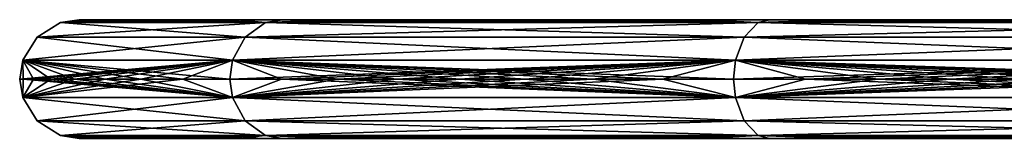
# Model space of a CAD drawing. Header units: inches. Extents: x -330 to 270, y -19 to 456.
# Tile 3 of 6: x -330 to -164, y 436 to 456. Entities that reach past the tile are written whole.
import ezdxf

# ---------------------------------------------------------------- set-up
doc = ezdxf.new("R2010")
doc.units = ezdxf.units.IN
doc.header["$MEASUREMENT"] = 0
doc.layers.get('0').update_dxf_attribs({"true_color": 0x9ab9e5})

msp = doc.modelspace()

# ---------------------------------------------------------------- meshes
at = {"color": 7, "true_color": 0xfafafa}
mesh = msp.add_polyface(dxfattribs=at)
corners = [(-319.53, 456.4, 400), (-318.97, 456.4, 381.89), (-322.68, 455.9, 400), (-318.97, 456.4, 418.11), (-317.28, 456.4, 436.11), (-314.48, 456.4, 453.9), (-328.95, 446.4, 381.27), (-293.79, 449.55, 259.06), (-327.2, 446.4, 362.65), (-329.53, 446.4, 400), (-329.03, 449.55, 400), (-328.95, 446.4, 418.73), (-327.2, 446.4, 437.35), (-324.31, 446.4, 455.76), (-320.3, 446.4, 473.85), (-315.24, 446.4, 491.52), (-309.16, 446.4, 508.68), (-328.95, 446.4, 381.27), (-327.2, 446.4, 362.65), (-293.79, 443.26, 259.06), (-329.03, 443.26, 400), (-329.53, 446.4, 400), (-328.95, 446.4, 418.73), (-327.2, 446.4, 437.35), (-324.31, 446.4, 455.76), (-320.3, 446.4, 473.85), (-315.24, 446.4, 491.52), (-309.16, 446.4, 508.68), (-318.97, 436.4, 418.11), (-322.68, 436.91, 400), (-319.53, 436.4, 400), (-317.28, 436.4, 436.11), (-314.48, 436.4, 453.9), (-318.14, 456.4, 371.58), (-319.19, 456.4, 385.77), (-319.53, 456.4, 400), (-316.4, 456.4, 357.45), (-313.96, 456.4, 343.42), (-318.14, 456.4, 428.42), (-319.19, 456.4, 414.23), (-316.4, 456.4, 442.55), (-313.96, 456.4, 456.58), (-318.14, 436.4, 371.58), (-319.19, 436.4, 385.77), (-319.53, 436.4, 400), (-316.4, 436.4, 357.45), (-313.96, 436.4, 343.42), (-318.14, 436.4, 428.42), (-319.19, 436.4, 414.23), (-316.4, 436.4, 442.55), (-313.96, 436.4, 456.58)]
mesh.append_faces([[corners[k] for k in face] for face in [(0, 1, 2), (3, 0, 2), (4, 3, 2), (5, 4, 2), (6, 7, 8), (9, 7, 6), (10, 7, 9), (11, 10, 9), (12, 10, 11), (13, 10, 12), (14, 10, 13), (15, 10, 14), (16, 10, 15), (17, 18, 19), (20, 17, 19), (21, 17, 20), (22, 21, 20), (23, 22, 20), (24, 23, 20), (25, 24, 20), (26, 25, 20), (27, 26, 20), (28, 29, 30), (31, 29, 28), (32, 29, 31), (33, 34, 35), (36, 33, 35), (37, 36, 35), (38, 35, 39), (40, 35, 38), (41, 35, 40), (42, 43, 44), (45, 42, 44), (46, 45, 44), (47, 44, 48), (49, 44, 47), (50, 44, 49)]], dxfattribs={"color": 7})
mesh = msp.add_polyface(dxfattribs=at)
corners = [(-317.28, 456.4, 363.89), (-314.48, 456.4, 346.1), (-288.19, 455.9, 262.05), (-318.97, 456.4, 381.89), (-322.68, 455.9, 400), (-326.61, 453.48, 400), (-310.61, 456.4, 471.38), (-314.48, 456.4, 453.9), (-305.71, 456.4, 488.47), (-299.84, 456.4, 505.06), (-291.66, 453.48, 539.8), (-291.66, 453.48, 260.2), (-329.03, 449.55, 400), (-320.3, 446.4, 326.15), (-293.79, 449.55, 259.06), (-315.24, 446.4, 308.48), (-324.31, 446.4, 344.24), (-327.2, 446.4, 362.65), (-293.79, 449.55, 540.94), (-302.13, 446.4, 525.26), (-309.16, 446.4, 508.68), (-294.24, 446.4, 541.18), (-320.3, 446.4, 326.15), (-315.24, 446.4, 308.48), (-293.79, 443.26, 259.06), (-324.31, 446.4, 344.24), (-327.2, 446.4, 362.65), (-326.61, 439.33, 400), (-329.03, 443.26, 400), (-302.13, 446.4, 525.26), (-309.16, 446.4, 508.68), (-293.79, 443.26, 540.94), (-291.66, 439.33, 539.8), (-291.66, 439.33, 260.2), (-322.68, 436.91, 400), (-318.97, 436.4, 381.89), (-288.19, 436.91, 262.05), (-317.28, 436.4, 363.89), (-319.53, 436.4, 400), (-288.19, 436.91, 537.95), (-310.61, 436.4, 471.38), (-314.48, 436.4, 453.9), (-305.71, 436.4, 488.47), (-299.84, 436.4, 505.06), (-310.84, 456.4, 329.54), (-313.96, 456.4, 343.42), (-319.53, 456.4, 400), (-310.04, 456.4, 326.63), (-310.84, 456.4, 470.46), (-313.96, 456.4, 456.58), (-310.04, 456.4, 473.37), (-310.84, 436.4, 329.54), (-313.96, 436.4, 343.42), (-319.53, 436.4, 400), (-310.04, 436.4, 326.63), (-310.84, 436.4, 470.46), (-313.96, 436.4, 456.58), (-310.04, 436.4, 473.37)]
mesh.append_faces([[corners[k] for k in face] for face in [(0, 1, 2), (3, 0, 2), (4, 3, 2), (2, 5, 4), (6, 7, 4), (8, 6, 4), (9, 8, 4), (4, 5, 10), (11, 12, 5), (13, 14, 15), (16, 14, 13), (17, 14, 16), (5, 12, 18), (19, 12, 20), (21, 12, 19), (22, 23, 24), (25, 22, 24), (26, 25, 24), (24, 27, 28), (29, 30, 28), (31, 29, 28), (28, 27, 32), (33, 34, 27), (35, 36, 37), (38, 36, 35), (34, 36, 38), (27, 34, 39), (40, 34, 41), (42, 34, 40), (43, 34, 42), (44, 45, 46), (47, 44, 46), (48, 46, 49), (50, 46, 48), (51, 52, 53), (54, 51, 53), (55, 53, 56), (57, 53, 55)]], dxfattribs={"color": 7})
mesh = msp.add_polyface(dxfattribs=at)
corners = [(-305.71, 456.4, 311.53), (-299.84, 456.4, 294.94), (-288.19, 455.9, 262.05), (-310.61, 456.4, 328.62), (-314.48, 456.4, 346.1), (-291.66, 453.48, 260.2), (-326.61, 453.48, 400), (-293.05, 456.4, 521.08), (-299.84, 456.4, 505.06), (-322.68, 455.9, 400), (-288.19, 455.9, 537.95), (-291.66, 453.48, 539.8), (-293.79, 449.55, 259.06), (-329.03, 449.55, 400), (-302.13, 446.4, 274.74), (-294.24, 446.4, 258.82), (-309.16, 446.4, 291.32), (-315.24, 446.4, 308.48), (-293.79, 449.55, 540.94), (-294.24, 446.4, 541.18), (-309.16, 446.4, 291.32), (-302.13, 446.4, 274.74), (-293.79, 443.26, 259.06), (-315.24, 446.4, 308.48), (-291.66, 439.33, 260.2), (-326.61, 439.33, 400), (-329.03, 443.26, 400), (-291.66, 439.33, 539.8), (-293.79, 443.26, 540.94), (-288.19, 436.91, 262.05), (-322.68, 436.91, 400), (-305.71, 436.4, 311.53), (-299.84, 436.4, 294.94), (-310.61, 436.4, 328.62), (-314.48, 436.4, 346.1), (-317.28, 436.4, 363.89), (-288.19, 436.91, 537.95), (-293.05, 436.4, 521.08), (-299.84, 436.4, 505.06), (-285.42, 436.4, 536.47), (-302.58, 456.4, 302.3), (-307.05, 456.4, 315.82), (-310.04, 456.4, 326.63), (-297.46, 456.4, 289.02), (-291.69, 456.4, 276.01), (-302.58, 456.4, 497.7), (-310.04, 456.4, 473.37), (-307.05, 456.4, 484.18), (-297.46, 456.4, 510.98), (-291.69, 456.4, 523.99), (-302.58, 436.4, 302.3), (-307.05, 436.4, 315.82), (-310.04, 436.4, 326.63), (-297.46, 436.4, 289.02), (-291.69, 436.4, 276.01), (-302.58, 436.4, 497.7), (-310.04, 436.4, 473.37), (-307.05, 436.4, 484.18), (-297.46, 436.4, 510.98), (-291.69, 436.4, 523.99)]
mesh.append_faces([[corners[k] for k in face] for face in [(0, 1, 2), (3, 0, 2), (4, 3, 2), (2, 5, 6), (7, 8, 9), (10, 7, 9), (9, 11, 10), (5, 12, 13), (14, 12, 15), (16, 12, 14), (17, 12, 16), (6, 18, 11), (18, 13, 19), (20, 21, 22), (23, 20, 22), (22, 24, 25), (26, 27, 28), (24, 29, 30), (31, 29, 32), (33, 29, 31), (34, 29, 33), (35, 29, 34), (25, 36, 27), (37, 30, 38), (39, 30, 37), (36, 30, 39), (40, 41, 42), (43, 40, 42), (44, 43, 42), (45, 46, 47), (48, 46, 45), (49, 46, 48), (50, 51, 52), (53, 50, 52), (54, 53, 52), (55, 56, 57), (58, 56, 55), (59, 56, 58)]], dxfattribs={"color": 7})
mesh = msp.add_polyface(dxfattribs=at)
corners = [(-285.42, 456.4, 263.53), (-277.02, 456.4, 248.83), (-288.19, 455.9, 262.05), (-293.05, 456.4, 278.92), (-299.84, 456.4, 294.94), (-285.42, 456.4, 536.47), (-293.05, 456.4, 521.08), (-288.19, 455.9, 537.95), (-277.02, 456.4, 551.17), (-267.93, 456.4, 565.12), (-285.55, 446.4, 556.38), (-293.79, 449.55, 540.94), (-294.24, 446.4, 541.18), (-276.15, 446.4, 570.82), (-266.13, 446.4, 584.45), (-294.24, 446.4, 258.82), (-285.55, 446.4, 243.62), (-293.79, 443.26, 259.06), (-302.13, 446.4, 274.74), (-294.24, 446.4, 541.18), (-302.13, 446.4, 525.26), (-293.79, 443.26, 540.94), (-285.55, 446.4, 556.38), (-276.15, 446.4, 570.82), (-266.13, 446.4, 584.45), (-293.05, 436.4, 278.92), (-288.19, 436.91, 262.05), (-285.42, 436.4, 263.53), (-299.84, 436.4, 294.94), (-277.02, 436.4, 551.17), (-288.19, 436.91, 537.95), (-285.42, 436.4, 536.47), (-267.93, 436.4, 565.12), (-270.66, 456.4, 238.88), (-278.28, 456.4, 250.91), (-279.61, 456.4, 253.26), (-285.29, 456.4, 263.29), (-291.69, 456.4, 276.01), (-310.04, 456.4, 326.63), (-249.64, 456.4, 326.63), (-249.64, 456.4, 400), (-319.53, 456.4, 400), (-249.64, 456.4, 473.37), (-310.04, 456.4, 473.37), (-285.29, 456.4, 536.71), (-291.69, 456.4, 523.99), (-279.61, 456.4, 546.74), (-249.64, 456.4, 546.74), (-270.66, 456.4, 561.12), (-278.28, 456.4, 549.09), (-270.66, 436.4, 238.88), (-278.28, 436.4, 250.91), (-279.61, 436.4, 253.26), (-285.29, 436.4, 263.29), (-291.69, 436.4, 276.01), (-310.04, 436.4, 326.63), (-249.64, 436.4, 326.63), (-249.64, 436.4, 400), (-319.53, 436.4, 400), (-249.64, 436.4, 473.37), (-310.04, 436.4, 473.37), (-285.29, 436.4, 536.71), (-291.69, 436.4, 523.99), (-279.61, 436.4, 546.74), (-249.64, 436.4, 546.74)]
mesh.append_faces([[corners[k] for k in face] for face in [(0, 1, 2), (3, 0, 2), (4, 3, 2), (5, 6, 7), (8, 5, 7), (9, 8, 7), (10, 11, 12), (13, 11, 10), (14, 11, 13), (15, 16, 17), (18, 15, 17), (19, 20, 21), (22, 19, 21), (23, 22, 21), (24, 23, 21), (25, 26, 27), (28, 26, 25), (29, 30, 31), (32, 30, 29), (33, 34, 35), (36, 37, 38), (35, 36, 38), (39, 35, 38), (40, 38, 41), (42, 41, 43), (44, 43, 45), (46, 43, 44), (47, 43, 46), (48, 46, 49), (50, 51, 52), (53, 54, 55), (52, 53, 55), (56, 52, 55), (57, 55, 58), (59, 58, 60), (61, 60, 62), (63, 60, 61), (64, 60, 63)]], dxfattribs={"color": 7})
mesh = msp.add_polyface(dxfattribs=at)
corners = [(-205.42, 455.9, 165.48), (-291.66, 453.48, 260.2), (-288.19, 455.9, 262.05), (-258.24, 456.4, 578.31), (-267.93, 456.4, 565.12), (-288.19, 455.9, 537.95), (-248.03, 456.4, 590.68), (-291.66, 453.48, 539.8), (-207.78, 453.48, 637.66), (-207.78, 453.48, 162.34), (-293.79, 449.55, 259.06), (-294.24, 446.4, 258.82), (-209.23, 449.55, 160.41), (-285.55, 446.4, 243.62), (-293.79, 449.55, 540.94), (-209.23, 449.55, 639.59), (-255.56, 446.4, 597.26), (-266.13, 446.4, 584.45), (-244.54, 446.4, 609.22), (-293.79, 443.26, 259.06), (-285.55, 446.4, 243.62), (-209.23, 443.26, 160.41), (-291.66, 439.33, 260.2), (-255.56, 446.4, 597.26), (-266.13, 446.4, 584.45), (-293.79, 443.26, 540.94), (-244.54, 446.4, 609.22), (-291.66, 439.33, 539.8), (-207.78, 439.33, 637.66), (-207.78, 439.33, 162.34), (-288.19, 436.91, 262.05), (-288.19, 436.91, 537.95), (-205.42, 436.91, 634.52), (-258.24, 436.4, 578.31), (-267.93, 436.4, 565.12), (-248.03, 436.4, 590.68), (-262.46, 456.4, 227.25), (-270.66, 456.4, 238.88), (-279.61, 456.4, 253.26), (-253.71, 456.4, 216.03), (-249.64, 456.4, 253.26), (-249.64, 456.4, 326.63), (-310.04, 456.4, 326.63), (-249.64, 456.4, 400), (-319.53, 456.4, 400), (-249.64, 456.4, 473.37), (-310.04, 456.4, 473.37), (-249.64, 456.4, 546.74), (-262.46, 456.4, 572.75), (-279.61, 456.4, 546.74), (-270.66, 456.4, 561.12), (-253.71, 456.4, 583.97), (-249.64, 456.4, 588.68), (-262.46, 436.4, 227.25), (-270.66, 436.4, 238.88), (-279.61, 436.4, 253.26), (-253.71, 436.4, 216.03), (-249.64, 436.4, 253.26), (-249.64, 436.4, 326.63), (-310.04, 436.4, 326.63), (-249.64, 436.4, 400), (-319.53, 436.4, 400), (-249.64, 436.4, 473.37), (-310.04, 436.4, 473.37), (-249.64, 436.4, 546.74), (-270.66, 436.4, 561.12), (-279.61, 436.4, 546.74), (-278.28, 436.4, 549.09), (-262.46, 436.4, 572.75), (-253.71, 436.4, 583.97)]
mesh.append_faces([[corners[k] for k in face] for face in [(0, 1, 2), (3, 4, 5), (6, 3, 5), (5, 7, 8), (9, 10, 1), (11, 12, 13), (10, 12, 11), (7, 14, 15), (16, 14, 17), (18, 14, 16), (19, 20, 21), (21, 22, 19), (23, 24, 25), (26, 23, 25), (25, 27, 28), (29, 30, 22), (27, 31, 32), (33, 31, 34), (35, 31, 33), (36, 37, 38), (39, 36, 38), (40, 39, 38), (41, 42, 43), (43, 44, 45), (45, 46, 47), (48, 49, 50), (51, 49, 48), (52, 49, 51), (53, 54, 55), (56, 53, 55), (57, 56, 55), (58, 59, 60), (60, 61, 62), (62, 63, 64), (65, 66, 67), (68, 66, 65), (69, 66, 68)]], dxfattribs={"color": 7})
mesh = msp.add_polyface(dxfattribs=at)
corners = [(-267.93, 456.4, 234.88), (-258.24, 456.4, 221.69), (-205.42, 455.9, 165.48), (-277.02, 456.4, 248.83), (-288.19, 455.9, 262.05), (-237.37, 456.4, 602.25), (-248.03, 456.4, 590.68), (-288.19, 455.9, 537.95), (-226.35, 456.4, 612.98), (-215.05, 456.4, 622.9), (-266.13, 446.4, 215.55), (-209.23, 449.55, 160.41), (-255.56, 446.4, 202.74), (-276.15, 446.4, 229.18), (-285.55, 446.4, 243.62), (-233.14, 446.4, 620.33), (-293.79, 449.55, 540.94), (-244.54, 446.4, 609.22), (-221.45, 446.4, 630.58), (-266.13, 446.4, 215.55), (-255.56, 446.4, 202.74), (-209.23, 443.26, 160.41), (-276.15, 446.4, 229.18), (-285.55, 446.4, 243.62), (-233.14, 446.4, 620.33), (-244.54, 446.4, 609.22), (-293.79, 443.26, 540.94), (-221.45, 446.4, 630.58), (-267.93, 436.4, 234.88), (-205.42, 436.91, 165.48), (-258.24, 436.4, 221.69), (-277.02, 436.4, 248.83), (-285.42, 436.4, 263.53), (-288.19, 436.91, 262.05), (-237.37, 436.4, 602.25), (-288.19, 436.91, 537.95), (-248.03, 436.4, 590.68), (-226.35, 436.4, 612.98), (-215.05, 436.4, 622.9), (-249.64, 456.4, 211.32), (-253.71, 456.4, 216.03), (-249.64, 456.4, 253.26), (-244.41, 456.4, 205.25), (-234.6, 456.4, 194.94), (-279.61, 456.4, 253.26), (-249.64, 456.4, 326.63), (-249.64, 456.4, 546.74), (-279.61, 456.4, 546.74), (-249.64, 456.4, 588.68), (-244.41, 456.4, 594.75), (-234.6, 456.4, 605.06), (-249.64, 436.4, 211.32), (-253.71, 436.4, 216.03), (-249.64, 436.4, 253.26), (-244.41, 436.4, 205.25), (-234.6, 436.4, 194.94), (-279.61, 436.4, 253.26), (-249.64, 436.4, 326.63), (-249.64, 436.4, 588.68), (-279.61, 436.4, 546.74), (-253.71, 436.4, 583.97), (-249.64, 436.4, 546.74), (-244.41, 436.4, 594.75), (-234.6, 436.4, 605.06)]
mesh.append_faces([[corners[k] for k in face] for face in [(0, 1, 2), (3, 0, 2), (4, 3, 2), (5, 6, 7), (8, 5, 7), (9, 8, 7), (10, 11, 12), (13, 11, 10), (14, 11, 13), (15, 16, 17), (18, 16, 15), (19, 20, 21), (22, 19, 21), (23, 22, 21), (24, 25, 26), (27, 24, 26), (28, 29, 30), (31, 29, 28), (32, 29, 31), (33, 29, 32), (34, 35, 36), (37, 35, 34), (38, 35, 37), (39, 40, 41), (42, 39, 41), (43, 42, 41), (41, 44, 45), (46, 47, 48), (49, 46, 48), (50, 46, 49), (51, 52, 53), (54, 51, 53), (55, 54, 53), (53, 56, 57), (58, 59, 60), (61, 59, 58), (62, 61, 58), (63, 61, 62)]], dxfattribs={"color": 7})
mesh = msp.add_polyface(dxfattribs=at)
corners = [(-248.03, 456.4, 209.32), (-237.37, 456.4, 197.75), (-205.42, 455.9, 165.48), (-258.24, 456.4, 221.69), (-207.78, 453.48, 162.34), (-291.66, 453.48, 260.2), (-205.42, 455.9, 634.52), (-215.05, 456.4, 622.9), (-288.19, 455.9, 537.95), (-207.78, 453.48, 637.66), (-209.23, 449.55, 160.41), (-293.79, 449.55, 259.06), (-244.54, 446.4, 190.78), (-233.14, 446.4, 179.67), (-255.56, 446.4, 202.74), (-291.66, 453.48, 539.8), (-209.23, 449.55, 639.59), (-209.53, 446.4, 640), (-293.79, 449.55, 540.94), (-221.45, 446.4, 630.58), (-244.54, 446.4, 190.78), (-233.14, 446.4, 179.67), (-209.23, 443.26, 160.41), (-255.56, 446.4, 202.74), (-207.78, 439.33, 162.34), (-291.66, 439.33, 260.2), (-209.23, 443.26, 639.59), (-221.45, 446.4, 630.58), (-293.79, 443.26, 540.94), (-207.78, 439.33, 637.66), (-205.42, 436.91, 165.48), (-288.19, 436.91, 262.05), (-248.03, 436.4, 209.32), (-237.37, 436.4, 197.75), (-258.24, 436.4, 221.69), (-291.66, 439.33, 539.8), (-205.42, 436.91, 634.52), (-203.53, 436.4, 632), (-288.19, 436.91, 537.95), (-215.05, 436.4, 622.9), (-224.29, 456.4, 185.12), (-234.6, 456.4, 194.94), (-249.64, 456.4, 253.26), (-218.22, 456.4, 179.89), (-249.64, 456.4, 326.63), (-176.27, 456.4, 326.63), (-249.64, 456.4, 400), (-176.27, 456.4, 400), (-249.64, 456.4, 473.37), (-176.27, 456.4, 473.37), (-249.64, 456.4, 546.74), (-176.27, 456.4, 546.74), (-224.29, 456.4, 614.88), (-234.6, 456.4, 605.06), (-218.22, 456.4, 620.11), (-224.29, 436.4, 185.12), (-234.6, 436.4, 194.94), (-249.64, 436.4, 253.26), (-218.22, 436.4, 179.89), (-249.64, 436.4, 326.63), (-176.27, 436.4, 326.63), (-249.64, 436.4, 400), (-176.27, 436.4, 400), (-249.64, 436.4, 473.37), (-176.27, 436.4, 473.37), (-249.64, 436.4, 546.74), (-176.27, 436.4, 546.74), (-224.29, 436.4, 614.88), (-234.6, 436.4, 605.06), (-218.22, 436.4, 620.11)]
mesh.append_faces([[corners[k] for k in face] for face in [(0, 1, 2), (3, 0, 2), (2, 4, 5), (6, 7, 8), (8, 9, 6), (4, 10, 11), (12, 10, 13), (14, 10, 12), (15, 16, 9), (17, 18, 19), (16, 18, 17), (20, 21, 22), (23, 20, 22), (22, 24, 25), (26, 27, 28), (28, 29, 26), (24, 30, 31), (32, 30, 33), (34, 30, 32), (35, 36, 29), (37, 38, 39), (36, 38, 37), (40, 41, 42), (43, 40, 42), (42, 44, 45), (44, 46, 47), (46, 48, 49), (48, 50, 51), (52, 50, 53), (54, 50, 52), (55, 56, 57), (58, 55, 57), (57, 59, 60), (59, 61, 62), (61, 63, 64), (63, 65, 66), (67, 65, 68), (69, 65, 67)]], dxfattribs={"color": 7})
mesh = msp.add_polyface(dxfattribs=at)
corners = [(-203.53, 456.4, 168), (-191.87, 456.4, 159.7), (-205.42, 455.9, 165.48), (-215.05, 456.4, 177.1), (-226.35, 456.4, 187.02), (-237.37, 456.4, 197.75), (-203.53, 456.4, 632), (-215.05, 456.4, 622.9), (-205.42, 455.9, 634.52), (-221.45, 446.4, 169.42), (-209.23, 449.55, 160.41), (-209.53, 446.4, 160), (-233.14, 446.4, 179.67), (-197.47, 446.4, 648.59), (-209.23, 449.55, 639.59), (-209.53, 446.4, 640), (-209.53, 446.4, 160), (-197.47, 446.4, 151.41), (-209.23, 443.26, 160.41), (-221.45, 446.4, 169.42), (-233.14, 446.4, 179.67), (-209.53, 446.4, 640), (-221.45, 446.4, 630.58), (-209.23, 443.26, 639.59), (-197.47, 446.4, 648.59), (-215.05, 436.4, 177.1), (-205.42, 436.91, 165.48), (-203.53, 436.4, 168), (-226.35, 436.4, 187.02), (-237.37, 436.4, 197.75), (-202.29, 456.4, 167.07), (-213.51, 456.4, 175.83), (-218.22, 456.4, 179.89), (-190.65, 456.4, 158.87), (-176.27, 456.4, 253.26), (-249.64, 456.4, 253.26), (-176.27, 456.4, 326.63), (-249.64, 456.4, 326.63), (-176.27, 456.4, 400), (-249.64, 456.4, 400), (-176.27, 456.4, 473.37), (-249.64, 456.4, 473.37), (-176.27, 456.4, 546.74), (-176.27, 456.4, 620.11), (-249.64, 456.4, 546.74), (-218.22, 456.4, 620.11), (-202.29, 456.4, 632.93), (-213.51, 456.4, 624.17), (-190.65, 456.4, 641.13), (-202.29, 436.4, 167.07), (-213.51, 436.4, 175.83), (-218.22, 436.4, 179.89), (-190.65, 436.4, 158.87), (-176.27, 436.4, 253.26), (-249.64, 436.4, 253.26), (-176.27, 436.4, 326.63), (-249.64, 436.4, 326.63), (-176.27, 436.4, 400), (-249.64, 436.4, 400), (-176.27, 436.4, 473.37), (-249.64, 436.4, 473.37), (-176.27, 436.4, 546.74), (-176.27, 436.4, 620.11), (-249.64, 436.4, 546.74), (-218.22, 436.4, 620.11), (-202.29, 436.4, 632.93), (-213.51, 436.4, 624.17), (-190.65, 436.4, 641.13)]
mesh.append_faces([[corners[k] for k in face] for face in [(0, 1, 2), (3, 0, 2), (4, 3, 2), (5, 4, 2), (6, 7, 8), (9, 10, 11), (12, 10, 9), (13, 14, 15), (16, 17, 18), (19, 16, 18), (20, 19, 18), (21, 22, 23), (24, 21, 23), (25, 26, 27), (28, 26, 25), (29, 26, 28), (30, 31, 32), (33, 30, 32), (34, 32, 35), (35, 36, 34), (37, 38, 36), (39, 40, 38), (41, 42, 40), (43, 44, 45), (42, 44, 43), (46, 45, 47), (48, 45, 46), (49, 50, 51), (52, 49, 51), (53, 51, 54), (54, 55, 53), (56, 57, 55), (58, 59, 57), (60, 61, 59), (62, 63, 64), (61, 63, 62), (65, 64, 66), (67, 64, 65)]], dxfattribs={"color": 7})
mesh = msp.add_polyface(dxfattribs=at)
corners = [(-111.61, 455.9, 118.58), (-207.78, 453.48, 162.34), (-205.42, 455.9, 165.48), (-191.87, 456.4, 640.3), (-203.53, 456.4, 632), (-205.42, 455.9, 634.52), (-180.13, 456.4, 647.83), (-168.36, 456.4, 654.61), (-156.61, 456.4, 660.67), (-207.78, 453.48, 637.66), (-112.71, 453.48, 685.19), (-112.71, 453.48, 114.81), (-209.23, 449.55, 160.41), (-113.39, 449.55, 112.49), (-209.53, 446.4, 160), (-209.23, 449.55, 639.59), (-113.39, 449.55, 687.51), (-185.32, 446.4, 656.38), (-197.47, 446.4, 648.59), (-173.14, 446.4, 663.39), (-161, 446.4, 669.66), (-113.39, 443.26, 112.49), (-207.78, 439.33, 162.34), (-209.23, 443.26, 160.41), (-185.32, 446.4, 656.38), (-197.47, 446.4, 648.59), (-209.23, 443.26, 639.59), (-173.14, 446.4, 663.39), (-161, 446.4, 669.66), (-207.78, 439.33, 637.66), (-112.71, 439.33, 685.19), (-112.71, 439.33, 114.81), (-205.42, 436.91, 165.48), (-205.42, 436.91, 634.52), (-111.61, 436.91, 681.42), (-191.87, 436.4, 640.3), (-203.53, 436.4, 632), (-180.13, 436.4, 647.83), (-168.36, 436.4, 654.61), (-156.61, 436.4, 660.67), (-178.62, 456.4, 151.26), (-190.65, 456.4, 158.87), (-218.22, 456.4, 179.89), (-176.27, 456.4, 179.89), (-176.27, 456.4, 149.93), (-176.27, 456.4, 253.26), (-178.62, 456.4, 648.74), (-218.22, 456.4, 620.11), (-190.65, 456.4, 641.13), (-176.27, 456.4, 650.07), (-176.27, 456.4, 620.11), (-178.62, 436.4, 151.26), (-190.65, 436.4, 158.87), (-218.22, 436.4, 179.89), (-176.27, 436.4, 179.89), (-176.27, 436.4, 149.93), (-176.27, 436.4, 253.26), (-178.62, 436.4, 648.74), (-218.22, 436.4, 620.11), (-190.65, 436.4, 641.13), (-176.27, 436.4, 650.07), (-176.27, 436.4, 620.11)]
mesh.append_faces([[corners[k] for k in face] for face in [(0, 1, 2), (3, 4, 5), (6, 3, 5), (7, 6, 5), (8, 7, 5), (5, 9, 10), (11, 12, 1), (12, 13, 14), (9, 15, 16), (17, 15, 18), (19, 15, 17), (20, 15, 19), (21, 22, 23), (24, 25, 26), (27, 24, 26), (28, 27, 26), (26, 29, 30), (31, 32, 22), (29, 33, 34), (35, 33, 36), (37, 33, 35), (38, 33, 37), (39, 33, 38), (40, 41, 42), (43, 40, 42), (44, 40, 43), (43, 42, 45), (46, 47, 48), (49, 47, 46), (50, 47, 49), (51, 52, 53), (54, 51, 53), (55, 51, 54), (54, 53, 56), (57, 58, 59), (60, 58, 57), (61, 58, 60)]], dxfattribs={"color": 7})
mesh = msp.add_polyface(dxfattribs=at)
corners = [(-180.13, 456.4, 152.17), (-168.36, 456.4, 145.39), (-111.61, 455.9, 118.58), (-191.87, 456.4, 159.7), (-205.42, 455.9, 165.48), (-144.94, 456.4, 666.05), (-156.61, 456.4, 660.67), (-205.42, 455.9, 634.52), (-133.38, 456.4, 670.77), (-121.97, 456.4, 674.87), (-185.32, 446.4, 143.62), (-113.39, 449.55, 112.49), (-173.14, 446.4, 136.61), (-197.47, 446.4, 151.41), (-209.53, 446.4, 160), (-148.92, 446.4, 675.22), (-209.23, 449.55, 639.59), (-161, 446.4, 669.66), (-136.96, 446.4, 680.11), (-125.16, 446.4, 684.35), (-185.32, 446.4, 143.62), (-173.14, 446.4, 136.61), (-113.39, 443.26, 112.49), (-197.47, 446.4, 151.41), (-209.23, 443.26, 160.41), (-148.92, 446.4, 675.22), (-161, 446.4, 669.66), (-209.23, 443.26, 639.59), (-136.96, 446.4, 680.11), (-125.16, 446.4, 684.35), (-180.13, 436.4, 152.17), (-111.61, 436.91, 118.58), (-168.36, 436.4, 145.39), (-191.87, 436.4, 159.7), (-203.53, 436.4, 168), (-205.42, 436.91, 165.48), (-144.94, 436.4, 666.05), (-205.42, 436.91, 634.52), (-156.61, 436.4, 660.67), (-133.38, 436.4, 670.77), (-121.97, 436.4, 674.87), (-166.24, 456.4, 144.24), (-176.27, 456.4, 149.93), (-176.27, 456.4, 179.89), (-153.53, 456.4, 137.84), (-140.51, 456.4, 132.07), (-176.27, 456.4, 253.26), (-102.9, 456.4, 253.26), (-166.24, 456.4, 655.76), (-176.27, 456.4, 620.11), (-176.27, 456.4, 650.07), (-153.53, 456.4, 662.16), (-140.51, 456.4, 667.93), (-166.24, 436.4, 144.24), (-176.27, 436.4, 149.93), (-176.27, 436.4, 179.89), (-153.53, 436.4, 137.84), (-140.51, 436.4, 132.07), (-166.24, 436.4, 655.76), (-176.27, 436.4, 620.11), (-176.27, 436.4, 650.07), (-153.53, 436.4, 662.16), (-140.51, 436.4, 667.93)]
mesh.append_faces([[corners[k] for k in face] for face in [(0, 1, 2), (3, 0, 2), (4, 3, 2), (5, 6, 7), (8, 5, 7), (9, 8, 7), (10, 11, 12), (13, 11, 10), (14, 11, 13), (15, 16, 17), (18, 16, 15), (19, 16, 18), (20, 21, 22), (23, 20, 22), (24, 23, 22), (25, 26, 27), (28, 25, 27), (29, 28, 27), (30, 31, 32), (33, 31, 30), (34, 31, 33), (35, 31, 34), (36, 37, 38), (39, 37, 36), (40, 37, 39), (41, 42, 43), (44, 41, 43), (45, 44, 43), (43, 46, 47), (48, 49, 50), (51, 49, 48), (52, 49, 51), (53, 54, 55), (56, 53, 55), (57, 56, 55), (58, 59, 60), (61, 59, 58), (62, 59, 61)]], dxfattribs={"color": 7})
mesh = msp.add_polyface(dxfattribs=at)
corners = [(-168.36, 456.4, 145.39), (-156.61, 456.4, 139.33), (-111.61, 455.9, 118.58), (-112.71, 453.48, 114.81), (-207.78, 453.48, 162.34), (-111.61, 455.9, 681.42), (-121.97, 456.4, 674.87), (-205.42, 455.9, 634.52), (-112.71, 453.48, 685.19), (-113.39, 449.55, 112.49), (-209.23, 449.55, 160.41), (-161, 446.4, 130.34), (-148.92, 446.4, 124.78), (-173.14, 446.4, 136.61), (-207.78, 453.48, 637.66), (-113.39, 449.55, 687.51), (-113.53, 446.4, 688), (-209.23, 449.55, 639.59), (-125.16, 446.4, 684.35), (-161, 446.4, 130.34), (-148.92, 446.4, 124.78), (-113.39, 443.26, 112.49), (-173.14, 446.4, 136.61), (-112.71, 439.33, 114.81), (-207.78, 439.33, 162.34), (-113.39, 443.26, 687.51), (-125.16, 446.4, 684.35), (-209.23, 443.26, 639.59), (-112.71, 439.33, 685.19), (-111.61, 436.91, 118.58), (-205.42, 436.91, 165.48), (-168.36, 436.4, 145.39), (-156.61, 436.4, 139.33), (-207.78, 439.33, 637.66), (-111.61, 436.91, 681.42), (-110.73, 436.4, 678.4), (-205.42, 436.91, 634.52), (-121.97, 436.4, 674.87), (-127.23, 456.4, 126.95), (-140.51, 456.4, 132.07), (-176.27, 456.4, 179.89), (-113.72, 456.4, 122.49), (-176.27, 456.4, 253.26), (-176.27, 456.4, 326.63), (-102.9, 456.4, 326.63), (-176.27, 456.4, 400), (-102.9, 456.4, 400), (-176.27, 456.4, 473.37), (-102.9, 456.4, 473.37), (-176.27, 456.4, 546.74), (-102.9, 456.4, 546.74), (-176.27, 456.4, 620.11), (-102.9, 456.4, 620.11), (-127.23, 456.4, 673.05), (-140.51, 456.4, 667.93), (-113.72, 456.4, 677.51), (-127.23, 436.4, 126.95), (-140.51, 436.4, 132.07), (-176.27, 436.4, 179.89), (-176.27, 436.4, 253.26), (-102.9, 436.4, 253.26), (-176.27, 436.4, 326.63), (-102.9, 436.4, 326.63), (-176.27, 436.4, 400), (-102.9, 436.4, 400), (-176.27, 436.4, 473.37), (-102.9, 436.4, 473.37), (-176.27, 436.4, 546.74), (-102.9, 436.4, 546.74), (-176.27, 436.4, 620.11), (-102.9, 436.4, 620.11), (-127.23, 436.4, 673.05), (-140.51, 436.4, 667.93), (-113.72, 436.4, 677.51)]
mesh.append_faces([[corners[k] for k in face] for face in [(0, 1, 2), (2, 3, 4), (5, 6, 7), (7, 8, 5), (3, 9, 10), (11, 9, 12), (13, 9, 11), (14, 15, 8), (16, 17, 18), (15, 17, 16), (19, 20, 21), (22, 19, 21), (21, 23, 24), (25, 26, 27), (27, 28, 25), (23, 29, 30), (31, 29, 32), (33, 34, 28), (35, 36, 37), (34, 36, 35), (38, 39, 40), (41, 38, 40), (42, 43, 44), (43, 45, 46), (45, 47, 48), (47, 49, 50), (49, 51, 52), (53, 51, 54), (55, 51, 53), (56, 57, 58), (58, 59, 60), (59, 61, 62), (61, 63, 64), (63, 65, 66), (65, 67, 68), (67, 69, 70), (71, 69, 72), (73, 69, 71)]], dxfattribs={"color": 7})
mesh = msp.add_polyface(dxfattribs=at)
corners = [(-121.97, 456.4, 125.13), (-110.73, 456.4, 121.6), (-111.61, 455.9, 118.58), (-133.38, 456.4, 129.23), (-144.94, 456.4, 133.95), (-156.61, 456.4, 139.33), (-110.73, 456.4, 678.4), (-121.97, 456.4, 674.87), (-111.61, 455.9, 681.42), (-125.16, 446.4, 115.65), (-113.39, 449.55, 112.49), (-113.53, 446.4, 112), (-136.96, 446.4, 119.89), (-148.92, 446.4, 124.78), (-102.12, 446.4, 691.09), (-113.39, 449.55, 687.51), (-113.53, 446.4, 688), (-113.53, 446.4, 112), (-102.12, 446.4, 108.91), (-113.39, 443.26, 112.49), (-125.16, 446.4, 115.65), (-136.96, 446.4, 119.89), (-148.92, 446.4, 124.78), (-113.53, 446.4, 688), (-125.16, 446.4, 684.35), (-113.39, 443.26, 687.51), (-102.12, 446.4, 691.09), (-121.97, 436.4, 125.13), (-111.61, 436.91, 118.58), (-110.73, 436.4, 121.6), (-133.38, 436.4, 129.23), (-144.94, 436.4, 133.95), (-156.61, 436.4, 139.33), (-102.9, 456.4, 179.89), (-113.72, 456.4, 122.49), (-176.27, 456.4, 179.89), (-102.9, 456.4, 253.26), (-176.27, 456.4, 253.26), (-102.9, 456.4, 326.63), (-176.27, 456.4, 326.63), (-102.9, 456.4, 400), (-176.27, 456.4, 400), (-102.9, 456.4, 473.37), (-176.27, 456.4, 473.37), (-102.9, 456.4, 546.74), (-176.27, 456.4, 546.74), (-102.9, 456.4, 620.11), (-102.9, 456.4, 680.51), (-176.27, 456.4, 620.11), (-113.72, 456.4, 677.51), (-113.72, 436.4, 122.49), (-127.23, 436.4, 126.95), (-176.27, 436.4, 179.89), (-102.9, 436.4, 179.89), (-102.9, 436.4, 253.26), (-176.27, 436.4, 253.26), (-102.9, 436.4, 326.63), (-176.27, 436.4, 326.63), (-102.9, 436.4, 400), (-176.27, 436.4, 400), (-102.9, 436.4, 473.37), (-176.27, 436.4, 473.37), (-102.9, 436.4, 546.74), (-176.27, 436.4, 546.74), (-102.9, 436.4, 620.11), (-102.9, 436.4, 680.51), (-176.27, 436.4, 620.11), (-113.72, 436.4, 677.51)]
mesh.append_faces([[corners[k] for k in face] for face in [(0, 1, 2), (3, 0, 2), (4, 3, 2), (5, 4, 2), (6, 7, 8), (9, 10, 11), (12, 10, 9), (13, 10, 12), (14, 15, 16), (17, 18, 19), (20, 17, 19), (21, 20, 19), (22, 21, 19), (23, 24, 25), (26, 23, 25), (27, 28, 29), (30, 28, 27), (31, 28, 30), (32, 28, 31), (33, 34, 35), (35, 36, 33), (37, 38, 36), (39, 40, 38), (41, 42, 40), (43, 44, 42), (45, 46, 44), (47, 48, 49), (46, 48, 47), (50, 51, 52), (53, 50, 52), (52, 54, 53), (55, 56, 54), (57, 58, 56), (59, 60, 58), (61, 62, 60), (63, 64, 62), (65, 66, 67), (64, 66, 65)]], dxfattribs={"color": 7})

doc.saveas('drawing.dxf')
